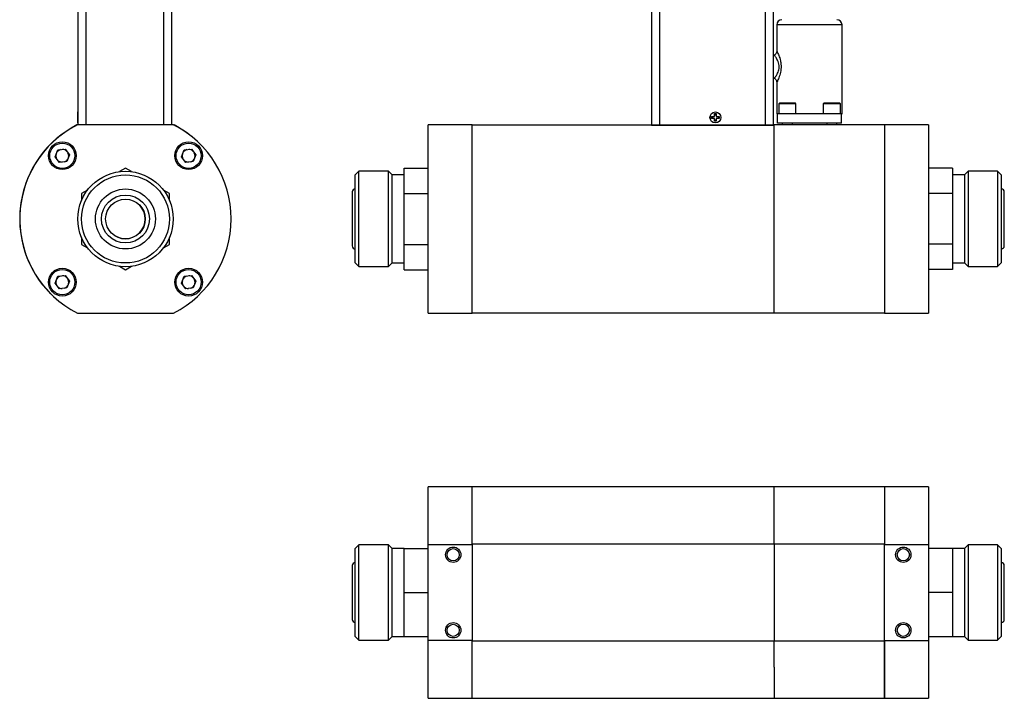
# Model space of a CAD drawing. Header units: inches. Extents: x 1.6 to 32.1, y 1.8 to 20.6.
# Tile 1 of 13: x 1.6 to 17, y 1.8 to 12.4. Entities that reach past the tile are written whole.
import ezdxf

# ---------------------------------------------------------------- set-up
doc = ezdxf.new("R2010")
doc.units = ezdxf.units.IN
doc.header["$LTSCALE"] = 2
doc.header["$MEASUREMENT"] = 0

msp = doc.modelspace()

# ---------------------------------------------------------------- linework, layer by layer
at = {"color": 7, "linetype": 'Continuous', "lineweight": 25}
for p, q in [((2.481, 14.507), (2.481, 10.797)), ((3.95, 14.507), (3.95, 10.797)), ((11.457, 14.507), (11.457, 10.793)), ((11.582, 14.507), (11.582, 10.793)), ((13.238, 10.793), (13.238, 14.507)), ((13.363, 10.793), (13.363, 14.507)), ((13.417, 12.361), (13.417, 11.951)), ((14.437, 10.97), (14.437, 12.361)), ((13.378, 11.885), (13.367, 11.879)), ((13.367, 11.531), (13.38, 11.524)), ((13.417, 11.459), (13.417, 10.97)), ((13.457, 11.134), (13.447, 11.124)), ((13.447, 11.124), (13.447, 10.97)), ((13.717, 11.124), (13.447, 11.124)), ((13.707, 11.134), (13.457, 11.134)), ((13.717, 11.124), (13.707, 11.134)), ((13.717, 10.97), (13.717, 11.124)), ((14.152, 11.134), (14.142, 11.124)), ((14.142, 11.124), (14.142, 10.97)), ((14.412, 11.124), (14.142, 11.124)), ((14.402, 11.134), (14.152, 11.134)), ((14.412, 11.124), (14.402, 11.134)), ((14.412, 10.97), (14.412, 11.124)), ((2.481, 10.994), (2.477, 10.997)), ((2.477, 10.997), (2.477, 10.825)), ((3.954, 10.997), (3.95, 10.994)), ((3.954, 10.825), (3.954, 10.997)), ((12.443, 10.971), (12.47, 10.971)), ((12.443, 10.924), (12.443, 10.971)), ((12.443, 10.954), (12.47, 10.954)), ((12.47, 10.971), (12.47, 10.924)), ((13.417, 10.97), (13.427, 10.97)), ((14.427, 10.97), (13.427, 10.97)), ((13.427, 10.82), (13.427, 10.97)), ((14.427, 10.82), (14.427, 10.97)), ((14.427, 10.97), (14.437, 10.97)), ((2.467, 10.794), (2.475, 10.798)), ((2.47, 10.794), (2.467, 10.794)), ((2.481, 10.798), (2.475, 10.798)), ((3.98, 10.797), (2.476, 10.797)), ((2.477, 10.825), (2.481, 10.828)), ((3.95, 10.828), (3.954, 10.825)), ((3.952, 10.82), (3.95, 10.82)), ((3.979, 10.798), (3.95, 10.798)), ((3.952, 10.82), (3.952, 10.827)), ((3.979, 10.798), (3.987, 10.794)), ((3.987, 10.794), (3.986, 10.794)), ((8.651, 10.797), (7.962, 10.797)), ((7.962, 7.852), (7.962, 10.797)), ((8.651, 7.852), (8.651, 10.797)), ((13.375, 10.793), (8.651, 10.793)), ((8.651, 7.856), (8.651, 10.793)), ((11.457, 10.793), (11.582, 10.793)), ((11.582, 10.793), (13.238, 10.793)), ((12.397, 10.924), (12.443, 10.924)), ((12.397, 10.897), (12.397, 10.924)), ((12.443, 10.897), (12.397, 10.897)), ((12.414, 10.897), (12.414, 10.924)), ((12.443, 10.851), (12.443, 10.897)), ((12.47, 10.868), (12.443, 10.868)), ((12.47, 10.851), (12.443, 10.851)), ((12.47, 10.924), (12.517, 10.924)), ((12.47, 10.897), (12.47, 10.851)), ((12.517, 10.897), (12.47, 10.897)), ((12.499, 10.924), (12.499, 10.897)), ((12.517, 10.924), (12.517, 10.897)), ((13.238, 10.793), (13.363, 10.793)), ((15.1, 10.794), (13.375, 10.794)), ((13.375, 10.494), (13.375, 10.794)), ((14.427, 10.82), (13.427, 10.82)), ((13.502, 10.82), (13.502, 10.794)), ((13.661, 10.794), (13.661, 10.82)), ((14.197, 10.82), (14.197, 10.794)), ((14.356, 10.794), (14.356, 10.82)), ((15.1, 10.798), (15.1, 7.853)), ((15.789, 10.798), (15.1, 10.798)), ((15.1, 10.794), (15.1, 7.857)), ((15.789, 10.798), (15.789, 7.853)), ((13.375, 7.856), (13.375, 10.494)), ((2.127, 10.298), (2.171, 10.404)), ((2.171, 10.404), (2.283, 10.418)), ((2.283, 10.418), (2.353, 10.328)), ((2.353, 10.328), (2.309, 10.223)), ((4.103, 10.298), (4.147, 10.404)), ((4.147, 10.404), (4.259, 10.418)), ((4.259, 10.418), (4.329, 10.328)), ((4.329, 10.328), (4.285, 10.223)), ((2.197, 10.208), (2.127, 10.298)), ((2.309, 10.223), (2.197, 10.208)), ((4.173, 10.208), (4.103, 10.298)), ((4.285, 10.223), (4.173, 10.208)), ((3.228, 10.118), (3.134, 10.064)), ((3.322, 10.064), (3.228, 10.118)), ((6.88, 10.07), (6.822, 10.012)), ((6.822, 8.637), (6.822, 10.012)), ((7.341, 10.07), (6.88, 10.07)), ((6.88, 8.579), (6.88, 10.07)), ((7.399, 10.012), (7.341, 10.07)), ((7.341, 9.324), (7.341, 10.07)), ((7.587, 10.012), (7.399, 10.012)), ((7.399, 9.324), (7.399, 10.012)), ((7.587, 9.92), (7.587, 10.118)), ((7.587, 10.118), (7.962, 10.118)), ((16.164, 10.119), (15.789, 10.119)), ((16.164, 10.119), (16.164, 9.921)), ((16.351, 10.013), (16.164, 10.013)), ((16.409, 10.071), (16.351, 10.013)), ((16.351, 10.013), (16.351, 9.325)), ((16.871, 10.071), (16.409, 10.071)), ((16.409, 10.071), (16.409, 9.325)), ((16.929, 10.013), (16.871, 10.071)), ((16.871, 10.071), (16.871, 8.58)), ((16.929, 10.013), (16.929, 8.638)), ((7.587, 9.721), (7.587, 9.92)), ((16.164, 9.921), (16.164, 9.722)), ((2.634, 9.775), (2.541, 9.721)), ((2.541, 9.721), (2.541, 9.613)), ((3.916, 9.721), (3.822, 9.775)), ((3.916, 9.613), (3.916, 9.721)), ((6.775, 9.746), (6.775, 8.902)), ((7.587, 9.721), (7.962, 9.721)), ((7.587, 9.324), (7.587, 9.721)), ((16.164, 9.722), (15.789, 9.722)), ((16.164, 9.722), (16.164, 9.325)), ((16.976, 8.904), (16.976, 9.747)), ((7.341, 8.579), (7.341, 9.324)), ((7.399, 8.637), (7.399, 9.324)), ((7.587, 8.927), (7.587, 9.324)), ((16.164, 9.325), (16.164, 8.928)), ((16.351, 9.325), (16.351, 8.638)), ((16.409, 9.325), (16.409, 8.58)), ((2.541, 9.036), (2.541, 8.927)), ((3.916, 8.927), (3.916, 9.036)), ((2.541, 8.927), (2.634, 8.873)), ((3.822, 8.873), (3.916, 8.927)), ((7.587, 8.927), (7.962, 8.927)), ((7.587, 8.729), (7.587, 8.927)), ((16.164, 8.928), (15.789, 8.928)), ((16.164, 8.928), (16.164, 8.73)), ((6.822, 8.637), (6.88, 8.579)), ((7.341, 8.579), (7.399, 8.637)), ((7.399, 8.637), (7.587, 8.637)), ((7.587, 8.53), (7.587, 8.729)), ((16.164, 8.73), (16.164, 8.532)), ((16.164, 8.638), (16.351, 8.638)), ((16.351, 8.638), (16.409, 8.58)), ((16.871, 8.58), (16.929, 8.638)), ((3.134, 8.585), (3.228, 8.53)), ((3.228, 8.53), (3.322, 8.585)), ((6.88, 8.579), (7.341, 8.579)), ((7.587, 8.53), (7.962, 8.53)), ((16.164, 8.532), (15.789, 8.532)), ((16.409, 8.58), (16.871, 8.58)), ((2.127, 8.322), (2.171, 8.428)), ((2.197, 8.232), (2.127, 8.322)), ((2.171, 8.428), (2.283, 8.442)), ((2.283, 8.442), (2.353, 8.352)), ((2.353, 8.352), (2.309, 8.247)), ((4.103, 8.322), (4.147, 8.428)), ((4.173, 8.232), (4.103, 8.322)), ((4.147, 8.428), (4.259, 8.442)), ((4.259, 8.442), (4.329, 8.352)), ((4.329, 8.352), (4.285, 8.247)), ((2.309, 8.247), (2.197, 8.232)), ((4.285, 8.247), (4.173, 8.232)), ((8.651, 7.856), (13.375, 7.856)), ((13.375, 7.857), (15.1, 7.857)), ((2.476, 7.852), (3.98, 7.852)), ((7.962, 7.852), (8.651, 7.852)), ((15.1, 7.853), (15.789, 7.853)), ((8.651, 5.137), (7.962, 5.137)), ((7.962, 4.236), (7.962, 5.137)), ((13.375, 5.137), (8.651, 5.137)), ((8.651, 4.244), (8.651, 5.137)), ((8.651, 4.236), (8.651, 5.137)), ((13.375, 4.244), (13.375, 5.137)), ((15.1, 5.136), (13.375, 5.136)), ((15.789, 5.136), (15.1, 5.136)), ((15.1, 5.136), (15.1, 4.235)), ((15.1, 5.136), (15.1, 4.243)), ((15.789, 5.136), (15.789, 4.235)), ((6.88, 4.229), (6.822, 4.171)), ((6.822, 2.796), (6.822, 4.171)), ((7.341, 4.229), (6.88, 4.229)), ((6.88, 2.738), (6.88, 4.229)), ((7.399, 4.171), (7.341, 4.229)), ((7.341, 2.738), (7.341, 4.229)), ((7.587, 4.171), (7.399, 4.171)), ((7.399, 2.796), (7.399, 4.171)), ((7.587, 3.827), (7.587, 4.171)), ((7.587, 4.171), (7.962, 4.171)), ((7.962, 4.236), (8.651, 4.236)), ((7.962, 2.731), (7.962, 4.236)), ((8.651, 4.244), (13.375, 4.244)), ((8.651, 4.236), (8.651, 2.731)), ((13.375, 4.244), (13.375, 2.724)), ((13.375, 4.243), (15.1, 4.243)), ((15.1, 4.235), (15.789, 4.235)), ((15.1, 2.73), (15.1, 4.235)), ((15.789, 4.235), (15.789, 2.73)), ((16.164, 4.17), (15.789, 4.17)), ((16.351, 4.17), (16.164, 4.17)), ((16.164, 4.17), (16.164, 3.826)), ((16.409, 4.228), (16.351, 4.17)), ((16.351, 4.17), (16.351, 2.795)), ((16.871, 4.228), (16.409, 4.228)), ((16.409, 4.228), (16.409, 2.737)), ((16.929, 4.17), (16.871, 4.228)), ((16.871, 4.228), (16.871, 2.737)), ((16.929, 4.17), (16.929, 2.795)), ((6.775, 3.905), (6.775, 3.062)), ((16.976, 3.061), (16.976, 3.904)), ((7.587, 3.484), (7.587, 3.827)), ((16.164, 3.826), (16.164, 3.483)), ((7.587, 3.14), (7.587, 3.484)), ((7.587, 3.484), (7.962, 3.484)), ((16.164, 3.483), (15.789, 3.483)), ((16.164, 3.483), (16.164, 3.139)), ((7.587, 2.796), (7.587, 3.14)), ((16.164, 3.139), (16.164, 2.795)), ((6.822, 2.796), (6.88, 2.738)), ((7.341, 2.738), (7.399, 2.796)), ((7.399, 2.796), (7.587, 2.796)), ((7.587, 2.796), (7.962, 2.796)), ((15.789, 2.795), (16.164, 2.795)), ((16.164, 2.795), (16.351, 2.795)), ((16.351, 2.795), (16.409, 2.737)), ((16.871, 2.737), (16.929, 2.795)), ((6.88, 2.738), (7.341, 2.738)), ((8.651, 2.731), (7.962, 2.731)), ((7.962, 1.83), (7.962, 2.731)), ((8.651, 1.83), (8.651, 2.731)), ((8.651, 1.83), (8.651, 2.724)), ((13.375, 2.724), (8.651, 2.724)), ((13.375, 2.314), (13.375, 2.724)), ((15.1, 2.722), (13.375, 2.722)), ((15.789, 2.73), (15.1, 2.73)), ((15.1, 2.73), (15.1, 1.829)), ((15.1, 1.829), (15.1, 2.722)), ((15.789, 2.73), (15.789, 1.829)), ((16.409, 2.737), (16.871, 2.737)), ((13.375, 2.314), (13.375, 1.829)), ((7.962, 1.83), (8.651, 1.83)), ((8.651, 1.83), (13.375, 1.83)), ((13.375, 1.829), (15.1, 1.829)), ((15.1, 1.829), (15.789, 1.829))]:
    msp.add_line(p, q, dxfattribs=at)
at = {"color": 8, "linetype": 'Continuous', "lineweight": 25}
for p, q in [((2.606, 14.507), (2.606, 10.797)), ((3.825, 14.507), (3.825, 10.797)), ((14.437, 12.361), (13.417, 12.361)), ((13.367, 11.531), (13.367, 11.879))]:
    msp.add_line(p, q, dxfattribs=at)
at = {"color": 7, "linetype": 'Continuous', "lineweight": 25, "flags": 128}
for points in [[(13.367, 11.879), (13.363, 11.876), (13.363, 11.876)], [(13.363, 11.535), (13.363, 11.534), (13.367, 11.531)]]:
    msp.add_lwpolyline(points, dxfattribs=at)
at = {"color": 7, "linetype": 'Continuous', "lineweight": 25}
for centre, radius in [((12.457, 10.911), 0.086), ((2.24, 10.313), 0.217), ((2.24, 10.313), 0.197), ((4.216, 10.313), 0.217), ((4.216, 10.313), 0.197), ((3.228, 9.324), 0.746), ((3.228, 9.324), 0.688), ((3.228, 9.324), 0.469), ((3.228, 9.324), 0.375), ((3.228, 9.324), 0.31), ((2.24, 8.336), 0.217), ((2.24, 8.337), 0.197), ((4.216, 8.336), 0.217), ((4.216, 8.337), 0.197), ((8.355, 4.074), 0.12), ((8.355, 4.074), 0.0953), ((15.396, 4.074), 0.12), ((15.396, 4.074), 0.0953), ((8.355, 2.892), 0.12), ((8.355, 2.892), 0.0953), ((15.396, 2.893), 0.12), ((15.396, 2.893), 0.0953)]:
    msp.add_circle(centre, radius, dxfattribs=at)
for centre, radius, start, end in [((13.495, 12.361), 0.0787, 90, 180), ((14.358, 12.361), 0.0787, 0, 90), ((3.227, 9.325), 1.654, 117.3651, 225.0262), ((3.228, 9.324), 1.654, 117.0669, 242.9331), ((3.228, 9.324), 1.654, 297.0669, 62.9331), ((3.227, 9.325), 1.654, 44.9739, 62.6349), ((2.24, 10.313), 0.0999, 167.4559, 207.6475), ((2.24, 10.313), 0.0999, 107.4559, 147.6475), ((2.24, 10.313), 0.0999, 47.4559, 87.6475), ((2.24, 10.313), 0.0999, 347.4559, 27.6475), ((4.216, 10.313), 0.0999, 167.4559, 207.6475), ((4.216, 10.313), 0.0999, 107.4559, 147.6475), ((4.216, 10.313), 0.0999, 47.4559, 87.6475), ((4.216, 10.313), 0.0999, 347.4559, 27.6475), ((2.24, 10.313), 0.0999, 227.4559, 267.6475), ((2.24, 10.313), 0.0999, 287.4559, 327.6475), ((4.216, 10.313), 0.0999, 227.4559, 267.6475), ((4.216, 10.313), 0.0999, 287.4559, 327.6475), ((6.822, 9.746), 0.0469, 90, 180), ((16.929, 9.747), 0.0469, 0, 90), ((3.227, 9.325), 0.31, 225.1399, 44.8601), ((6.822, 8.902), 0.0469, 180, 270), ((16.929, 8.904), 0.0469, 270, 0), ((2.24, 8.337), 0.0999, 167.4559, 207.6475), ((2.24, 8.337), 0.0999, 107.4559, 147.6475), ((2.24, 8.337), 0.0999, 47.4559, 87.6475), ((2.24, 8.337), 0.0999, 347.4559, 27.6475), ((4.216, 8.337), 0.0999, 167.4559, 207.6475), ((4.216, 8.337), 0.0999, 107.4559, 147.6475), ((4.216, 8.337), 0.0999, 47.4559, 87.6475), ((4.216, 8.337), 0.0999, 347.4559, 27.6475), ((2.24, 8.337), 0.0999, 227.4559, 267.6475), ((2.24, 8.337), 0.0999, 287.4559, 327.6475), ((4.216, 8.337), 0.0999, 227.4559, 267.6475), ((4.216, 8.337), 0.0999, 287.4559, 327.6475), ((6.822, 3.905), 0.0469, 90, 180), ((16.929, 3.904), 0.0469, 0, 90), ((6.822, 3.062), 0.0469, 180, 270), ((16.929, 3.061), 0.0469, 270, 0)]:
    msp.add_arc(centre, radius, start, end, dxfattribs=at)
for points, knots in [([(13.417, 11.956), (13.416, 11.949), (13.416, 11.934), (13.407, 11.914), (13.394, 11.896), (13.382, 11.888), (13.376, 11.884)], [0, 0, 0, 0, 0.244212, 0.498607, 0.75383, 1, 1, 1, 1]), ([(13.381, 11.526), (13.381, 11.526), (13.381, 11.528), (13.393, 11.545), (13.411, 11.568), (13.427, 11.595), (13.444, 11.637), (13.454, 11.673), (13.454, 11.709), (13.449, 11.748), (13.437, 11.789), (13.415, 11.837), (13.391, 11.871), (13.375, 11.887), (13.378, 11.884), (13.379, 11.883)], [0, 0, 0, 0, 0.084864, 0.190824, 0.207157, 0.326053, 0.398207, 0.454023, 0.502662, 0.562707, 0.634344, 0.716769, 0.864635, 0.979528, 1, 1, 1, 1]), ([(13.376, 11.526), (13.382, 11.522), (13.394, 11.514), (13.407, 11.496), (13.416, 11.476), (13.416, 11.462), (13.417, 11.454)], [0, 0, 0, 0, 0.246181, 0.501407, 0.755797, 1, 1, 1, 1])]:
    msp.add_open_spline(points, degree=3, knots=knots, dxfattribs=at)
at = {"color": 8, "linetype": 'Continuous', "lineweight": 25}
msp.add_open_spline([(13.417, 11.951), (13.417, 11.951), (13.417, 11.951), (13.426, 11.932), (13.447, 11.885), (13.472, 11.814), (13.483, 11.747), (13.485, 11.693), (13.48, 11.641), (13.466, 11.577), (13.446, 11.523), (13.429, 11.485), (13.421, 11.466), (13.416, 11.458), (13.417, 11.459), (13.417, 11.459)], degree=3, knots=[0, 0, 0, 0, 0.0497343, 0.1158109, 0.2482604, 0.3810496, 0.4485048, 0.5140271, 0.5804786, 0.6469269, 0.7802002, 0.8474832, 0.9135039, 0.9800438, 1, 1, 1, 1], dxfattribs=at)

doc.saveas('drawing.dxf')
